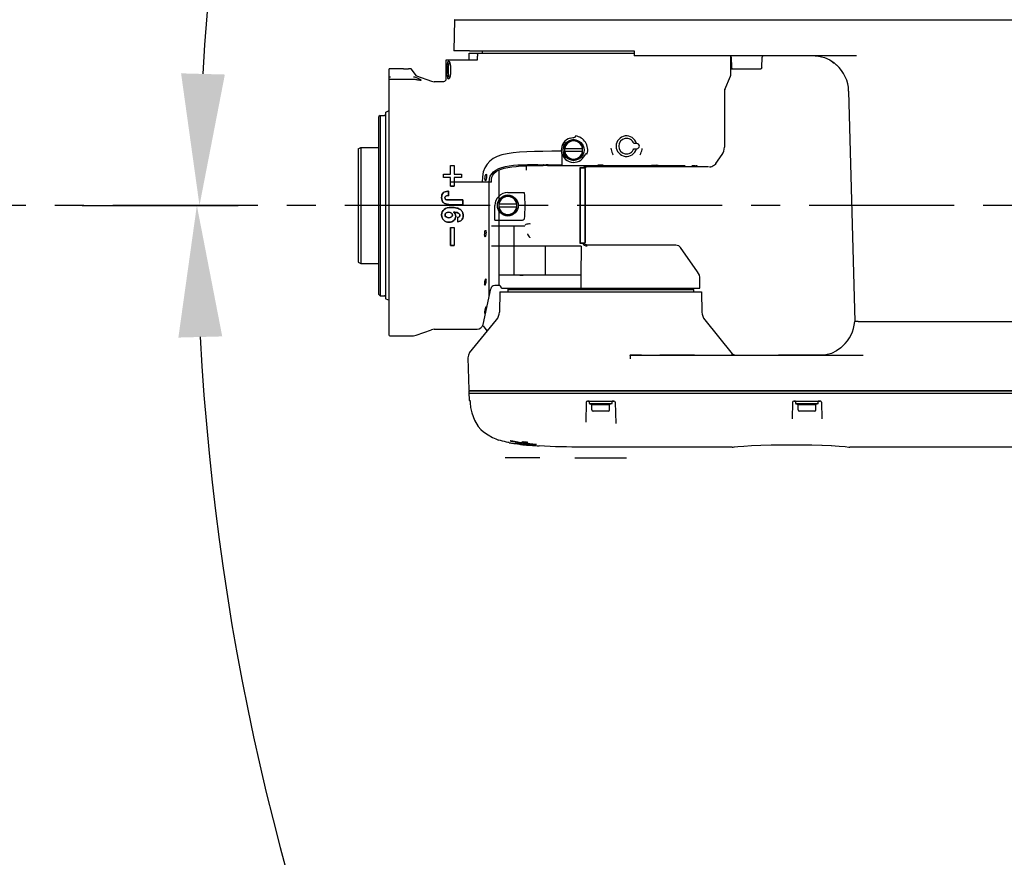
# Model space of a CAD drawing. Header units: millimetres. Extents: x 7426 to 8300, y 124 to 421.
# Tile 88 of 130: x 8177 to 8190, y 218 to 229. Entities that reach past the tile are written whole.
import ezdxf

# ---------------------------------------------------------------- set-up
doc = ezdxf.new("R2010")
doc.units = ezdxf.units.MM
doc.linetypes.add('BANKLINE1', pattern=[5.5, 4, -1.5])
doc.linetypes.add('CENTER', pattern=[0.6, 0.375, -0.075, 0.075, -0.075])
doc.layers.add('00_COMPONENTS', color=7, linetype='BANKLINE1')
doc.layers.add('外形图', color=7, linetype='Continuous')
doc.styles.add('微软雅黑', font='msyh.ttc')
doc.dimstyles.new('尺寸标注_1_30比例', dxfattribs={"dimtxt": 2.1, "dimasz": 1.7, "dimexe": 0.5, "dimexo": 0.4, "dimgap": 0.5, "dimtad": 1, "dimdec": 1, "dimlfac": 30, "dimdsep": 46, "dimtxsty": '微软雅黑', "dimcen": 0.09, "dimadec": 0, "dimazin": 0, "dimtp": 0.01, "dimtm": 0.01, "dimtfac": 1, "dimtdec": 1, "dimtofl": 0, "dimtmove": 0, "dimatfit": 3, "dimfxl": 1, "dimtolj": 1, "dimarcsym": 0})

# ---------------------------------------------------------------- blocks, each defined once
blk = doc.blocks.new('*D1499')
at = {"layer": '00_COMPONENTS', "color": 0, "linetype": 'ByBlock', "lineweight": -2, "ltscale": 20}
for p, q in [((8244.324, 232.208), (8243.268, 232.027)), ((8178.104, 226.661), (8180.122, 226.661))]:
    blk.add_line(p, q, dxfattribs=at)
blk.add_arc((8211.923, 226.661), 32.301, 12.7315, 176.9842, dxfattribs=at)
at = {"layer": '00_COMPONENTS', "color": 0}
for points in [[(8243.152, 233.724), (8243.708, 233.834), (8243.761, 232.112)], [(8179.384, 228.368), (8179.95, 228.353), (8179.622, 226.661)]]:
    blk.add_solid(points, dxfattribs=at)
at = {"layer": 'Defpoints', "color": 0}
for p in [(8224.815, 256.277), (8244.719, 232.276), (8177.704, 226.661), (8211.923, 226.661)]:
    blk.add_point(p, dxfattribs=at)
at = {"layer": '00_COMPONENTS', "color": 0, "insert": (8209.053, 260.43), "char_height": 2.1, "attachment_point": 5, "rotation": 4.8578, "style": '微软雅黑'}
blk.add_mtext('\\A1;-170°', dxfattribs=at)
blk = doc.blocks.new('*D1500')
at = {"layer": '00_COMPONENTS', "color": 0, "linetype": 'ByBlock', "lineweight": -2, "ltscale": 20}
for p, q in [((8180.173, 226.661), (8179.088, 226.661)), ((8244.324, 221.113), (8243.302, 221.288))]:
    blk.add_line(p, q, dxfattribs=at)
blk.add_arc((8211.923, 226.661), 32.336, 183.0126, 347.2718, dxfattribs=at)
at = {"layer": '00_COMPONENTS', "color": 0}
for points in [[(8179.916, 224.969), (8179.349, 224.954), (8179.588, 226.661)], [(8243.742, 219.481), (8243.186, 219.591), (8243.795, 221.204)]]:
    blk.add_solid(points, dxfattribs=at)
at = {"layer": 'Defpoints', "color": 0}
for p in [(8180.573, 226.661), (8211.923, 226.661), (8244.719, 221.046), (8194.199, 199.615)]:
    blk.add_point(p, dxfattribs=at)
at = {"layer": '00_COMPONENTS', "color": 0, "insert": (8209.32, 196.026), "char_height": 2.1, "attachment_point": 5, "rotation": 355.1422, "style": '微软雅黑'}
blk.add_mtext('\\A1;+170°', dxfattribs=at)

msp = doc.modelspace()

# ---------------------------------------------------------------- linework, layer by layer
at = {"layer": '00_COMPONENTS', "linetype": 'CENTER', "ltscale": 5}
msp.add_line((8261.3776, 226.6607), (8162.4688, 226.6607), dxfattribs=at)
at = {"layer": '00_COMPONENTS', "linetype": 'ByBlock', "ltscale": 20}
msp.add_arc((8212.8741, 226.6607), 48.5034, 122.323, 190, dxfattribs=at)
at = {"layer": '外形图', "linetype": 'Continuous'}
for p, q in [((8182.9191, 229.0607), (8182.9087, 228.6607)), ((8182.9237, 229.0607), (8182.9191, 229.0607)), ((8182.9237, 229.0607), (8194.1359, 229.0607)), ((8182.9138, 228.6607), (8182.9087, 228.6607)), ((8183.1101, 228.6607), (8182.9138, 228.6607)), ((8183.1075, 228.5441), (8183.1075, 228.6274)), ((8183.1075, 228.6274), (8185.2408, 228.6274)), ((8183.1101, 228.6607), (8185.2408, 228.6607)), ((8183.2173, 228.5441), (8183.2173, 228.5909)), ((8183.2741, 228.6607), (8183.2741, 228.6274)), ((8185.2408, 228.6607), (8185.2408, 228.6419)), ((8185.2408, 228.6419), (8185.2408, 228.5942)), ((8188.1124, 228.5941), (8185.241, 228.5941)), ((8186.4908, 228.3576), (8186.4908, 228.5884)), ((8186.4957, 228.5777), (8186.498, 228.4438)), ((8186.8927, 228.4438), (8186.8951, 228.5777)), ((8187.579, 228.5941), (8187.6227, 228.5918)), ((8182.8086, 228.2941), (8182.8086, 228.5441)), ((8182.8086, 228.5441), (8183.2173, 228.5441)), ((8182.842, 228.5274), (8182.8464, 228.5251)), ((8187.7699, 228.5426), (8187.771, 228.5421)), ((8187.771, 228.5421), (8187.827, 228.5017)), ((8187.8534, 228.4788), (8187.8564, 228.4761)), ((8182.0741, 228.3334), (8182.0741, 228.4261)), ((8182.2575, 228.4261), (8182.0741, 228.4261)), ((8182.0741, 224.9819), (8182.0741, 228.3334)), ((8182.3209, 228.4273), (8182.3241, 228.4274)), ((8182.3524, 228.4274), (8182.3241, 228.4274)), ((8182.4206, 228.3422), (8182.3605, 228.4234)), ((8182.4283, 228.3365), (8182.6198, 228.2668)), ((8186.4128, 228.1602), (8186.4855, 228.3316)), ((8186.4908, 228.4274), (8186.8761, 228.4274)), ((8182.0823, 228.2882), (8182.0741, 228.287)), ((8182.0908, 228.2871), (8182.0823, 228.2882)), ((8182.4047, 228.2882), (8182.0823, 228.2882)), ((8182.4047, 228.2882), (8182.3898, 228.2871)), ((8182.7741, 228.2607), (8182.654, 228.2607)), ((8182.8077, 228.2941), (8182.8086, 228.2941)), ((8182.8464, 228.2963), (8182.842, 228.2941)), ((8186.4075, 228.1342), (8186.4075, 227.4132)), ((8188.0128, 228.1396), (8188.0908, 225.1607)), ((8181.9575, 227.8255), (8181.9408, 227.8088)), ((8181.9408, 225.5107), (8181.9408, 227.8088)), ((8181.9575, 227.8255), (8181.9575, 225.4941)), ((8181.9575, 227.8255), (8182.0141, 227.8255)), ((8182.0241, 227.8566), (8182.0241, 225.4649)), ((8182.0299, 227.8657), (8182.0741, 227.8863)), ((8184.4826, 227.559), (8184.4826, 227.5516)), ((8184.4575, 227.5121), (8184.3408, 227.4448)), ((8184.3408, 227.4448), (8184.3408, 227.31)), ((8184.5741, 227.4448), (8184.4575, 227.5121)), ((8184.5741, 227.31), (8184.5741, 227.4448)), ((8185.2741, 227.4607), (8185.2351, 227.4607)), ((8181.6741, 227.3915), (8181.7075, 227.4107)), ((8181.6741, 227.3915), (8181.6741, 225.93)), ((8181.7075, 227.4107), (8181.7075, 225.9107)), ((8181.7075, 227.4107), (8181.9308, 227.4107)), ((8184.3075, 227.3208), (8184.3075, 227.185)), ((8184.3408, 227.3974), (8184.5741, 227.3974)), ((8184.5741, 227.3574), (8184.3408, 227.3574)), ((8184.3408, 227.31), (8184.4575, 227.2427)), ((8184.4575, 227.2427), (8184.5741, 227.31)), ((8185.2351, 227.3941), (8185.2741, 227.3941)), ((8186.2973, 227.2034), (8186.3774, 227.3178)), ((8182.8675, 227.0674), (8182.8675, 227.1774)), ((8182.8675, 227.0674), (8182.8675, 227.1774)), ((8182.8675, 227.1774), (8182.9141, 227.1774)), ((8182.8675, 227.1774), (8182.9141, 227.1774)), ((8182.9141, 227.1774), (8182.9141, 227.0674)), ((8182.9141, 227.1774), (8182.9141, 227.0674)), ((8184.0657, 227.1873), (8184.1283, 227.1863)), ((8184.1219, 227.1781), (8184.1281, 227.1781)), ((8184.1281, 227.1781), (8184.1482, 227.1781)), ((8184.1283, 227.1863), (8184.1491, 227.186)), ((8184.1482, 227.1781), (8184.3075, 227.178)), ((8184.3075, 227.178), (8185.898, 227.178)), ((8186.0336, 227.1742), (8186.045, 227.1752)), ((8186.0491, 227.1727), (8186.0402, 227.1725)), ((8186.0561, 227.1741), (8186.0558, 227.1739)), ((8182.7741, 227.0207), (8182.7741, 227.0674)), ((8182.7741, 227.0207), (8182.7741, 227.0674)), ((8182.7741, 227.0674), (8182.8675, 227.0674)), ((8182.7741, 227.0674), (8182.8675, 227.0674)), ((8182.9141, 227.0674), (8183.0075, 227.0674)), ((8182.9141, 227.0674), (8183.0075, 227.0674)), ((8183.0075, 227.0674), (8183.0075, 227.0207)), ((8183.0075, 227.0674), (8183.0075, 227.0207)), ((8183.4908, 227.1094), (8183.4908, 226.7281)), ((8184.5408, 226.1691), (8184.5408, 227.1524)), ((8184.5408, 227.1524), (8184.6116, 227.1524)), ((8184.5408, 227.1374), (8184.5475, 227.1441)), ((8184.5475, 226.1774), (8184.5475, 227.1441)), ((8184.6008, 227.1441), (8184.5475, 227.1441)), ((8184.5741, 227.1524), (8184.5741, 227.1441)), ((8184.6008, 227.1441), (8184.6008, 226.1774)), ((8184.6075, 227.1374), (8184.6008, 227.1441)), ((8184.6075, 227.1374), (8184.6075, 226.1841)), ((8186.1936, 227.1607), (8184.6449, 227.1607)), ((8186.2155, 227.1609), (8186.2208, 227.161)), ((8182.8675, 227.0207), (8182.7741, 227.0207)), ((8182.8675, 227.0207), (8182.7741, 227.0207)), ((8182.8675, 226.9107), (8182.8675, 227.0207)), ((8182.8675, 226.9107), (8182.8675, 227.0207)), ((8183.3946, 226.9607), (8182.8675, 226.9607)), ((8182.9141, 227.0207), (8182.9141, 226.9107)), ((8182.9141, 227.0207), (8182.9141, 226.9107)), ((8183.0075, 227.0207), (8182.9141, 227.0207)), ((8183.0075, 227.0207), (8182.9141, 227.0207)), ((8183.3663, 225.4941), (8183.3663, 226.9607)), ((8182.8423, 226.8441), (8182.834, 226.8441)), ((8182.834, 226.8441), (8182.8423, 226.8441)), ((8182.8423, 226.8441), (8182.8423, 226.7874)), ((8182.8423, 226.7874), (8182.8423, 226.8441)), ((8182.9141, 226.9107), (8182.8675, 226.9107)), ((8182.8675, 226.9107), (8182.9141, 226.9107)), ((8183.6075, 226.7954), (8183.4908, 226.7281)), ((8183.6075, 226.8274), (8183.8185, 226.8274)), ((8183.7241, 226.7281), (8183.6075, 226.7954)), ((8183.0241, 226.7323), (8182.8308, 226.7323)), ((8182.8308, 226.7323), (8183.0241, 226.7323)), ((8182.8329, 226.7878), (8182.8423, 226.7874)), ((8182.8329, 226.7878), (8182.8423, 226.7874)), ((8182.8461, 226.6743), (8183.0241, 226.6743)), ((8182.8461, 226.6743), (8183.0241, 226.6743)), ((8183.0241, 226.7323), (8183.0241, 226.6743)), ((8183.0241, 226.6743), (8183.0241, 226.7323)), ((8183.4908, 226.7281), (8183.4908, 226.5934)), ((8183.4908, 226.6807), (8183.7241, 226.6807)), ((8183.7241, 226.5934), (8183.7241, 226.7281)), ((8183.4408, 226.4729), (8183.4408, 226.6607)), ((8183.7241, 226.6407), (8183.4908, 226.6407)), ((8183.4908, 226.5936), (8183.4908, 225.6274)), ((8183.4908, 226.5934), (8183.6075, 226.526)), ((8183.6075, 226.526), (8183.7241, 226.5934)), ((8182.9579, 226.5066), (8182.9579, 226.45)), ((8182.9579, 226.5066), (8182.9579, 226.45)), ((8183.4408, 226.4729), (8183.7975, 226.4729)), ((8182.8675, 226.3774), (8182.8675, 226.1441)), ((8182.8675, 226.1441), (8182.8675, 226.3774)), ((8182.8675, 226.3774), (8182.9141, 226.3774)), ((8182.8675, 226.3774), (8182.9141, 226.3774)), ((8182.9141, 226.3774), (8182.9141, 226.1441)), ((8182.9141, 226.3774), (8182.9141, 226.1441)), ((8183.3946, 226.3999), (8183.8271, 226.3999)), ((8183.6841, 226.3999), (8183.6841, 225.7607)), ((8184.5408, 226.1841), (8184.5475, 226.1774)), ((8184.5974, 226.1691), (8184.5408, 226.1691)), ((8184.5475, 226.1774), (8184.6008, 226.1774)), ((8184.6075, 226.1841), (8184.6008, 226.1774)), ((8182.9141, 226.1441), (8182.8675, 226.1441)), ((8182.8675, 226.1441), (8182.9141, 226.1441)), ((8184.0955, 225.7607), (8184.0955, 226.135)), ((8184.5568, 226.1334), (8184.5522, 225.7607)), ((8184.6449, 226.1507), (8185.7802, 226.1507)), ((8186.0607, 225.8037), (8185.8393, 226.1199)), ((8181.6741, 225.93), (8181.7075, 225.9107)), ((8181.7075, 225.9107), (8181.9308, 225.9107)), ((8184.5522, 225.7607), (8183.4908, 225.7607)), ((8184.5522, 225.7607), (8184.5522, 225.5941)), ((8186.0908, 225.5941), (8186.0908, 225.7082)), ((8183.2875, 225.1237), (8183.3857, 225.5854)), ((8183.4908, 225.6274), (8183.4375, 225.6274)), ((8183.5052, 225.5441), (8183.4984, 225.2838)), ((8183.5052, 225.5441), (8186.1097, 225.5441)), ((8183.5241, 225.5941), (8183.5241, 225.595)), ((8183.5241, 225.5941), (8186.0908, 225.5941)), ((8183.6075, 225.5841), (8183.6075, 225.5941)), ((8183.6175, 225.5841), (8183.6075, 225.5741)), ((8183.6075, 225.5841), (8186.0075, 225.5841)), ((8183.6075, 225.5741), (8183.6075, 225.5441)), ((8183.6075, 225.5741), (8186.0075, 225.5741)), ((8185.9975, 225.5841), (8186.0075, 225.5741)), ((8186.0075, 225.5841), (8186.0075, 225.5941)), ((8186.0075, 225.5741), (8186.0075, 225.5441)), ((8186.1097, 225.5441), (8186.1166, 225.2838)), ((8181.9408, 225.5107), (8181.9575, 225.4941)), ((8181.9575, 225.4941), (8182.0141, 225.4941)), ((8182.0299, 225.4558), (8182.0741, 225.4352)), ((8183.1138, 224.755), (8183.4612, 225.1832)), ((8186.1537, 225.1832), (8186.5085, 224.7459)), ((8188.1365, 225.1607), (8188.0908, 225.1607)), ((8188.1365, 225.1607), (8188.717, 225.1607)), ((8188.717, 225.1607), (8197.7241, 225.1607)), ((8182.4241, 224.9834), (8182.6199, 225.0547)), ((8182.6541, 225.0607), (8183.2098, 225.0607)), ((8183.2874, 225.1072), (8183.338, 225.041)), ((8182.0908, 224.9774), (8182.3898, 224.9774)), ((8187.9361, 224.8459), (8187.9101, 224.8226)), ((8183.0924, 224.6919), (8183.1032, 224.2789)), ((8185.3373, 224.7274), (8185.1893, 224.7274)), ((8185.1893, 224.7274), (8188.1988, 224.7274)), ((8186.0181, 224.7274), (8185.5702, 224.7274)), ((8186.5432, 224.7274), (8186.4923, 224.7274)), ((8187.7064, 224.7274), (8187.1075, 224.7274)), ((8187.7176, 224.7301), (8187.6727, 224.7274)), ((8183.1047, 224.2623), (8183.1035, 224.2575)), ((8183.1035, 224.2575), (8183.1035, 224.2342)), ((8183.1139, 224.2675), (8197.2989, 224.2675)), ((8197.2979, 224.2675), (8183.1149, 224.2675)), ((8183.2423, 224.2675), (8183.1908, 224.2675)), ((8184.7543, 224.2675), (8184.7241, 224.2675)), ((8184.8908, 224.2675), (8184.873, 224.2675)), ((8187.4209, 224.2675), (8187.3908, 224.2675)), ((8187.5575, 224.2675), (8187.5397, 224.2675)), ((8183.1035, 224.2342), (8183.1056, 224.1537)), ((8183.1035, 224.2342), (8197.3373, 224.2342)), ((8183.1182, 224.1357), (8183.1189, 224.1275)), ((8183.1189, 224.1275), (8183.1194, 224.1179)), ((8183.1194, 224.1179), (8183.1198, 224.1033)), ((8184.6204, 224.118), (8184.6137, 223.8626)), ((8184.6608, 224.1342), (8184.6371, 224.1342)), ((8184.6371, 224.1342), (8184.9779, 224.1342)), ((8184.6608, 224.1342), (8184.6608, 224.1009)), ((8184.6608, 224.1342), (8184.9541, 224.1342)), ((8184.9541, 224.1009), (8184.9541, 224.1342)), ((8184.9779, 224.1342), (8184.9541, 224.1342)), ((8184.9946, 224.118), (8185.0018, 223.8434)), ((8187.2871, 224.118), (8187.2815, 223.9052)), ((8187.3275, 224.1342), (8187.3037, 224.1342)), ((8187.3037, 224.1342), (8187.6446, 224.1342)), ((8187.3275, 224.1342), (8187.3275, 224.1009)), ((8187.3275, 224.1342), (8187.6208, 224.1342)), ((8187.6208, 224.1009), (8187.6208, 224.1342)), ((8187.6446, 224.1342), (8187.6208, 224.1342)), ((8187.6612, 224.118), (8187.6669, 223.9019)), ((8184.6608, 224.1009), (8184.9541, 224.1009)), ((8184.6674, 224.0985), (8184.6925, 224.0894)), ((8184.6925, 224.0192), (8184.6925, 224.0894)), ((8184.6925, 224.0894), (8184.9225, 224.0894)), ((8184.9058, 224.0025), (8184.7091, 224.0025)), ((8184.9476, 224.0985), (8184.9225, 224.0894)), ((8184.9225, 224.0192), (8184.9225, 224.0894)), ((8187.3275, 224.1009), (8187.6208, 224.1009)), ((8187.3341, 224.0985), (8187.3591, 224.0894)), ((8187.3591, 224.0192), (8187.3591, 224.0894)), ((8187.3591, 224.0894), (8187.5891, 224.0894)), ((8187.5725, 224.0025), (8187.3758, 224.0025)), ((8187.6142, 224.0985), (8187.5891, 224.0894)), ((8187.5891, 224.0192), (8187.5891, 224.0894)), ((8183.1575, 223.9354), (8183.1763, 223.8851)), ((8183.4504, 223.6448), (8183.4773, 223.6336)), ((8183.4773, 223.6336), (8183.4856, 223.6303)), ((8183.6999, 223.5833), (8183.6971, 223.5837)), ((8183.6999, 223.5833), (8183.6999, 223.5865)), ((8183.7193, 223.5834), (8183.7065, 223.5855)), ((8183.7431, 223.5803), (8183.7476, 223.5797)), ((8183.7651, 223.5774), (8183.7651, 223.5744)), ((8183.7698, 223.5739), (8183.7651, 223.5744)), ((8183.7721, 223.5935), (8183.7721, 223.5982)), ((8183.8075, 223.5775), (8183.8075, 223.5943)), ((8183.8383, 223.5665), (8183.8302, 223.5673)), ((8183.8312, 223.585), (8183.8312, 223.6018)), ((8183.8409, 223.5838), (8183.8389, 223.584)), ((8183.8416, 223.5895), (8183.8416, 223.6063)), ((8183.8775, 223.5628), (8183.8775, 223.5656)), ((8183.9658, 223.5704), (8183.9658, 223.5745)), ((8184.0051, 223.556), (8184.0051, 223.5547)), ((8184.0109, 223.5532), (8184.0118, 223.5531)), ((8186.5077, 223.5375), (8184.8075, 223.5374)), ((8186.5077, 223.5375), (8186.5205, 223.5383)), ((8186.5205, 223.5383), (8186.535, 223.54)), ((8186.5205, 223.5383), (8186.5205, 223.5383)), ((8186.535, 223.54), (8186.5814, 223.5449)), ((8186.5423, 223.5407), (8186.5815, 223.5449)), ((8186.5814, 223.5449), (8186.6576, 223.5516)), ((8186.8784, 223.5646), (8187.0117, 223.5682)), ((8187.01, 223.5682), (8187.1075, 223.569)), ((8187.1075, 223.569), (8187.4408, 223.569)), ((8187.4408, 223.569), (8187.5383, 223.5682)), ((8187.5353, 223.5682), (8187.6699, 223.5646)), ((8187.6677, 223.5646), (8187.79, 223.5586)), ((8187.7885, 223.5587), (8187.8911, 223.5515)), ((8187.8902, 223.5516), (8187.9669, 223.5448)), ((8187.9666, 223.5448), (8188.0132, 223.5399)), ((8188.0132, 223.5399), (8188.0278, 223.5382)), ((8188.0278, 223.5382), (8188.0278, 223.5382)), ((8188.0406, 223.5374), (8188.0278, 223.5382)), ((8193.1408, 223.5379), (8188.0406, 223.5374)), ((8184.0223, 223.4009), (8183.5741, 223.4009)), ((8184.4741, 223.4009), (8185.1408, 223.4009))]:
    msp.add_line(p, q, dxfattribs=at)
for points in [[(8185.2408, 228.5942), (8185.2409, 228.5941), (8185.241, 228.5941)], [(8187.6227, 228.5918), (8187.7009, 228.5748), (8187.7688, 228.5434), (8187.8256, 228.5028), (8187.8533, 228.4789)], [(8182.8075, 228.2941), (8182.8046, 228.2805), (8182.7974, 228.2702), (8182.7869, 228.2633), (8182.7741, 228.2607)], [(8187.9101, 224.8226), (8187.8571, 224.7814), (8187.7931, 224.7486), (8187.7176, 224.7301)], [(8183.1135, 224.2675), (8183.1084, 224.2661), (8183.1047, 224.2623)], [(8183.1172, 224.1445), (8183.1168, 224.1454), (8183.1168, 224.1452), (8183.1175, 224.1418), (8183.1182, 224.1357)], [(8183.1198, 224.1033), (8183.1241, 224.0575), (8183.1253, 224.0502)], [(8183.1253, 224.0502), (8183.1408, 223.9812), (8183.1755, 223.8863), (8183.225, 223.8063), (8183.2601, 223.767)], [(8183.2601, 223.767), (8183.2923, 223.7381), (8183.3527, 223.6952), (8183.4075, 223.6647), (8183.4504, 223.6448)], [(8186.6572, 223.5516), (8186.7583, 223.5586), (8186.8784, 223.5646)]]:
    msp.add_lwpolyline(points, dxfattribs=at)
for centre in [(8184.4575, 227.3774), (8183.6075, 226.6607)]:
    msp.add_circle(centre, 0.1347, dxfattribs=at)
for centre, radius, start, end in [((8186.479, 228.5774), 0.0167, 1, 89.99999), ((8186.9117, 228.5774), 0.0167, 90.00001, 179), ((8182.7431, 228.4699), 0.1185, 17.95469, 18.85787), ((8187.5463, 228.1274), 0.4667, 1.5, 48.35025), ((8182.2575, 230.1952), 1.7691, 270.00067, 270.66386), ((8182.2579, 230.1615), 1.7354, 270.66353, 270.80567), ((8182.2573, 230.2008), 1.7747, 270.80506, 271.26739), ((8182.2575, 230.1919), 1.7658, 271.2685, 271.61169), ((8182.2568, 230.2165), 1.7903, 271.61095, 271.74589), ((8182.2583, 230.168), 1.7418, 271.74479, 271.93916), ((8182.2562, 230.2298), 1.8037, 271.94124, 272.05776), ((8182.2566, 230.2179), 1.7918, 271.94123, 272.05704), ((8182.3524, 228.4174), 0.01, 36.54827, 90), ((8182.434, 228.3521), 0.0167, 216.54827, 250), ((8186.4241, 228.3576), 0.0667, 337, 0), ((8186.5147, 228.4441), 0.0167, 181, 270), ((8186.8761, 228.4441), 0.0167, 270, 359), ((8182.654, 228.3607), 0.1, 250, 270.00118), ((8182.7453, 228.3508), 0.1161, 340.93288, 342.01736), ((8186.4741, 228.1342), 0.0667, 157, 180), ((8182.0142, 227.8354), 0.00993, 292.36391, 337.24998), ((8182.0341, 227.8566), 0.01, 115, 180), ((8184.4575, 227.3774), 0.1833, 344.21447, 82.12881), ((8185.1408, 227.4274), 0.1333, 14.47733, 345.52333), ((8184.4575, 227.3774), 0.1592, 105.77547, 334.3022), ((8184.4575, 227.3774), 0.1167, 9.87089, 170.12911), ((8185.1408, 227.4274), 0.1, 19.47074, 340.53011), ((8185.2741, 227.4274), 0.0333, 270, 90), ((8181.9308, 227.4207), 0.01, 270, 0), ((8184.4604, 227.3768), 0.1629, 182.6011, 194.97769), ((8184.4609, 227.3769), 0.1633, 194.98102, 200.17744), ((8184.4603, 227.3767), 0.1628, 200.1743, 202.38631), ((8184.4575, 227.3774), 0.1167, 189.87089, 350.12911), ((8184.7504, 227.9632), 0.6462, 258.84795, 259.61758), ((8185.1484, 227.4278), 0.2112, 186.86148, 206.35552), ((8185.1494, 227.4283), 0.2123, 206.34175, 209.45158), ((8185.1497, 227.4285), 0.2126, 209.45106, 211.5459), ((8185.1343, 227.4283), 0.2127, 328.48199, 333.51987), ((8185.1338, 227.4284), 0.2132, 333.57841, 352.08637), ((8186.2412, 227.4132), 0.1663, 325, 0), ((8184.1303, 207.4757), 19.7025, 90.02439, 90.18963), ((8184.1222, 228.4546), 1.2721, 268.39764, 269.56888), ((8184.0758, 225.5687), 1.6164, 88.13909, 89.09441), ((8186.0226, 228.5858), 1.4135, 270.23141, 270.71359), ((8186.2153, 227.2611), 0.1004, 273.67971, 286.46943), ((8186.2154, 227.2607), 0.0999, 286.49137, 292.14484), ((8183.6075, 226.6607), 0.1667, 90, 180), ((8183.6075, 226.6607), 0.1167, 9.87089, 170.12911), ((8183.6075, 226.6607), 0.1167, 189.87089, 350.12911), ((8183.5138, 226.2874), 0.206, 176.51669, 176.93868), ((8183.13, 226.3094), 0.1955, 356.28894, 356.7577), ((8184.1311, 226.4407), 0.3086, 208.49259, 210.76548), ((8184.1485, 226.4513), 0.329, 210.80343, 216.73331), ((8184.1604, 226.4599), 0.3438, 216.69326, 217.61224), ((8184.1623, 226.4614), 0.3461, 217.61231, 218.72105), ((8181.9308, 225.9007), 0.01, 0, 90), ((8185.9243, 225.7082), 0.1665, 0, 35), ((8183.7699, 235.5818), 9.821, 269.96059, 270.21112), ((8183.4375, 225.5744), 0.053, 90, 168), ((8182.0141, 225.4841), 0.01, 0, 90), ((8182.0341, 225.4649), 0.01, 180, 245), ((8183.3318, 225.2882), 0.1667, 320.94668, 358.5), ((8186.2832, 225.2882), 0.1667, 181.5, 219.05332), ((8187.6253, 225.1941), 0.4667, 311.74648, 355.90396), ((8182.6541, 224.9607), 0.1, 90, 110), ((8183.2098, 225.1402), 0.0795, 270, 348.00001), ((8182.0908, 225.0107), 0.0333, 240, 270), ((8182.3898, 225.0774), 0.1, 270, 290), ((8183.1885, 224.6944), 0.0962, 140.94668, 181.5), ((8186.5473, 224.7774), 0.05, 219.05332, 261.68184), ((8183.1149, 224.2792), 0.0117, 181.50003, 270), ((8183.1256, 224.1542), 0.02, 181.50001, 247.67478), ((8184.6371, 224.1175), 0.0167, 90, 178.5), ((8184.9779, 224.1175), 0.0167, 1.5, 90), ((8184.9779, 224.1175), 0.0167, 1.5, 31), ((8187.3037, 224.1175), 0.0167, 90, 178.5), ((8187.6446, 224.1175), 0.0167, 62.00612, 90), ((8187.6446, 224.1175), 0.0167, 1.5, 90), ((8184.6708, 224.1079), 0.01, 224.44366, 250), ((8184.7091, 224.0192), 0.0167, 180, 270), ((8184.9058, 224.0192), 0.0167, 270, 0), ((8184.9441, 224.1079), 0.01, 290, 315.55634), ((8187.3375, 224.1079), 0.01, 224.44366, 250), ((8187.3758, 224.0192), 0.0167, 180, 270), ((8187.5725, 224.0192), 0.0167, 270, 0), ((8187.6108, 224.1079), 0.01, 290, 315.55634), ((8183.562, 223.7786), 0.1761, 295.40613, 298.09053), ((8183.9796, 225.0558), 1.4765, 256.6052, 258.34504), ((8183.5563, 223.7893), 0.1882, 298.07306, 299.13137), ((8184.0593, 225.4507), 1.8793, 258.39625, 261.21004), ((8183.6713, 223.8232), 0.251, 298.3634, 302.52037), ((8184.1706, 225.7333), 2.1529, 260.25818, 261.32151), ((8183.9521, 225.3053), 1.7403, 259.1785, 259.75181), ((8183.9923, 225.5318), 1.9703, 259.77424, 261.38453), ((8184.0497, 225.8662), 2.3063, 261.27727, 262.36195), ((8183.163, 220.1916), 3.4371, 80.34926, 80.68633), ((8184.091, 225.5338), 1.9601, 259.57678, 260.63757), ((8183.5612, 222.5354), 1.0597, 79.84235, 80.32563), ((8184.0872, 226.1432), 2.5859, 262.45506, 262.8452), ((8183.6458, 223.0077), 0.58, 79.25748, 79.84778), ((8184.0951, 225.9025), 2.3428, 261.49039, 261.97525), ((8183.7034, 223.7581), 0.1785, 289.97072, 292.6623), ((8184.1274, 226.1342), 2.5767, 261.98196, 262.86735), ((8184.1071, 226.3561), 2.8026, 263.08638, 263.36774), ((8184.1184, 225.6979), 2.1264, 260.62777, 260.9126), ((8184.1098, 226.0024), 2.4271, 262.00144, 262.3721), ((8183.6862, 223.796), 0.22, 295.96942, 298.3203), ((8184.1238, 226.4998), 2.9473, 263.36848, 263.73063), ((8184.1292, 226.1473), 2.5733, 262.37292, 262.81756), ((8184.1428, 226.673), 3.1216, 263.73055, 264.07513), ((8183.7722, 223.744), 0.1538, 283.26389, 284.46705), ((8183.7689, 223.7563), 0.1666, 284.5142, 289.1088), ((8184.1575, 226.8101), 3.2593, 264.06722, 264.23639), ((8183.8223, 223.5849), 0.0168, 264.32582, 269.16369), ((8183.7628, 223.7568), 0.1849, 289.10705, 291.72166), ((8183.7629, 223.7737), 0.185, 289.07691, 291.65787), ((8184.1691, 226.8612), 3.3086, 264.1259, 264.28628), ((8184.173, 226.1953), 2.616, 262.49359, 262.70806), ((8184.1836, 226.2773), 2.7152, 262.54241, 262.70599), ((8184.1804, 227.0413), 3.4916, 264.37631, 264.70462), ((8184.1917, 227.091), 3.5395, 264.29169, 264.90608), ((8184.2087, 226.4763), 2.9158, 262.75452, 263.44596), ((8184.216, 226.3806), 2.8161, 262.35966, 263.27751), ((8184.2049, 225.9556), 2.3777, 261.3123, 261.791), ((8184.2003, 227.2555), 3.7068, 264.70454, 265.01703), ((8184.2754, 227.0718), 3.515, 263.47244, 264.94613), ((8184.2437, 227.6815), 4.1323, 264.91574, 265.86136), ((8183.8786, 223.6049), 0.0421, 268.42281, 272.08795), ((8183.8786, 223.6061), 0.0433, 272.09078, 275.69506), ((8184.2561, 227.883), 4.3355, 265.09763, 266.14408), ((8184.2651, 226.7962), 3.2345, 263.27583, 264.07512), ((8184.3071, 227.198), 3.6386, 264.07035, 264.59944), ((8184.304, 228.5086), 4.9615, 265.85569, 266.54632), ((8184.3125, 228.6979), 5.1524, 266.12856, 266.58038), ((8184.3313, 227.4507), 3.8924, 264.59567, 264.76642), ((8183.8924, 223.7726), 0.2151, 289.95273, 292.9346), ((8184.0838, 224.788), 1.237, 266.47314, 266.62079)]:
    msp.add_arc(centre, radius, start, end, dxfattribs=at)
for centre, major_axis, ratio, start_param, end_param in [((8184.8075, 227.1852), (0.0417, 0), 0.0174551, -2.6179939, -1.0472734), ((8185.5075, 227.1819), (0.0417, 0), 0.0174551, 3.1415927, 6.2831853), ((8186.0199, 227.173), (0.0343, 0), 0.0174624, 1.5773197, 2.6433401), ((8186.2075, 227.1607), (0.0139, 0), 0.0174624, 2.1091081, 2.2324727), ((8186.2075, 227.1607), (0.0139, 0), 0.0174624, 0.9593263, 1.1494938)]:
    msp.add_ellipse(centre, major_axis=major_axis, ratio=ratio, start_param=start_param, end_param=end_param, dxfattribs=at)
for points, knots in [([(8183.2059, 228.6274), (8183.2099, 228.6245), (8183.2157, 228.6117), (8183.2173, 228.5989), (8183.2173, 228.5909)], [0, 0, 0, 0, 0.3826009, 1, 1, 1, 1]), ([(8182.831, 228.313), (8182.8233, 228.3449), (8182.8236, 228.411), (8182.8233, 228.4772), (8182.8311, 228.509)], [0, 0, 0, 0, 0.5007981, 1, 1, 1, 1]), ([(8182.8311, 228.509), (8182.8317, 228.5117), (8182.8336, 228.5179), (8182.8375, 228.5277), (8182.842, 228.5274)], [0, 0, 0, 0, 0.383159, 1, 1, 1, 1]), ([(8182.8524, 228.3149), (8182.8494, 228.3192), (8182.8457, 228.3324), (8182.8405, 228.3665), (8182.8393, 228.4164), (8182.8413, 228.4656), (8182.8473, 228.496), (8182.8518, 228.507), (8182.855, 228.5095)], [0, 0, 0, 0, 0.0792118, 0.2011411, 0.5241221, 0.8323082, 0.9381094, 1, 1, 1, 1]), ([(8182.8464, 228.5252), (8182.8473, 228.5243), (8182.8512, 228.5192), (8182.8535, 228.5132), (8182.8552, 228.5082)], [0, 0, 0, 0, 0.1847528, 1, 1, 1, 1]), ([(8182.8558, 228.5065), (8182.8657, 228.4759), (8182.8698, 228.4107), (8182.8657, 228.3455), (8182.8558, 228.3149)], [0, 0, 0, 0, 0.4999722, 1, 1, 1, 1]), ([(8182.4244, 228.3155), (8182.4333, 228.3115), (8182.4497, 228.3039), (8182.4701, 228.2941), (8182.4804, 228.2866), (8182.4874, 228.2822), (8182.4839, 228.2766), (8182.4801, 228.2774), (8182.4778, 228.2774)], [0, 0, 0, 0, 0.361042, 0.6796306, 0.8024516, 0.8777483, 0.9175783, 1, 1, 1, 1]), ([(8182.4778, 228.2774), (8182.4742, 228.2774), (8182.4561, 228.2791), (8182.4384, 228.2829), (8182.4244, 228.286)], [0, 0, 0, 0, 0.2034884, 1, 1, 1, 1]), ([(8182.842, 228.2941), (8182.8408, 228.294), (8182.8336, 228.2978), (8182.8325, 228.3067), (8182.831, 228.313)], [0, 0, 0, 0, 0.1470314, 1, 1, 1, 1]), ([(8182.8551, 228.3129), (8182.8544, 228.311), (8182.8522, 228.3052), (8182.8494, 228.2993), (8182.8464, 228.2963)], [0, 0, 0, 0, 0.3173236, 1, 1, 1, 1]), ([(8182.855, 228.3119), (8182.8545, 228.3123), (8182.8536, 228.3132), (8182.8528, 228.3143), (8182.8524, 228.3149)], [0, 0, 0, 0, 0.4636494, 1, 1, 1, 1]), ([(8184.4142, 227.5306), (8184.4258, 227.5339), (8184.4446, 227.5379), (8184.4651, 227.543), (8184.4826, 227.5457), (8184.4826, 227.5516)], [0, 0, 0, 0, 0.5019618, 0.752628, 1, 1, 1, 1]), ([(8183.8506, 227.1159), (8183.85, 227.1285), (8183.8486, 227.1459), (8183.8495, 227.1646), (8183.8483, 227.1715), (8183.849, 227.1732)], [0, 0, 0, 0, 0.6593, 0.9009091, 1, 1, 1, 1]), ([(8184.0658, 227.1844), (8184.0658, 227.1852), (8184.0712, 227.1841), (8184.0766, 227.1855), (8184.0885, 227.1849), (8184.0967, 227.185), (8184.1014, 227.1849)], [0, 0, 0, 0, 0.074257, 0.2851838, 0.6071085, 1, 1, 1, 1]), ([(8184.0866, 227.183), (8184.0838, 227.1831), (8184.0789, 227.1833), (8184.0718, 227.1833), (8184.0687, 227.1842), (8184.0658, 227.1839), (8184.0658, 227.1844)], [0, 0, 0, 0, 0.4128266, 0.7302864, 0.9299725, 1, 1, 1, 1]), ([(8184.1491, 227.1831), (8184.1491, 227.1822), (8184.1436, 227.1836), (8184.1381, 227.182), (8184.1258, 227.1827), (8184.1174, 227.1825), (8184.1126, 227.1825)], [0, 0, 0, 0, 0.0743028, 0.2861718, 0.6085721, 1, 1, 1, 1]), ([(8184.1283, 227.1843), (8184.1312, 227.1842), (8184.1361, 227.1839), (8184.1431, 227.184), (8184.1462, 227.183), (8184.1492, 227.1835), (8184.1491, 227.1831)], [0, 0, 0, 0, 0.4132981, 0.7310051, 0.9307248, 1, 1, 1, 1]), ([(8184.7755, 227.1856), (8184.7862, 227.1859), (8184.8075, 227.1881), (8184.8288, 227.1859), (8184.8395, 227.1856)], [0, 0, 0, 0, 0.5000066, 1, 1, 1, 1]), ([(8185.4903, 227.1826), (8185.4968, 227.1826), (8185.5163, 227.184), (8185.5362, 227.1846), (8185.549, 227.182)], [0, 0, 0, 0, 0.3302303, 1, 1, 1, 1]), ([(8186.0283, 227.1724), (8186.0186, 227.1723), (8186.0054, 227.1717), (8185.9917, 227.1732), (8185.9867, 227.1723), (8185.9857, 227.173)], [0, 0, 0, 0, 0.6811574, 0.9107069, 1, 1, 1, 1]), ([(8185.9859, 227.173), (8185.9863, 227.1731), (8185.9876, 227.1732), (8185.9889, 227.1732), (8185.9898, 227.1733)], [0, 0, 0, 0, 0.348806, 1, 1, 1, 1]), ([(8186.045, 227.1752), (8186.0469, 227.1753), (8186.0491, 227.1758), (8186.0575, 227.1753), (8186.0561, 227.1741)], [0, 0, 0, 0, 0.5015262, 1, 1, 1, 1]), ([(8183.3164, 227.0439), (8183.3179, 227.0492), (8183.3206, 227.0563), (8183.3263, 227.0647), (8183.3291, 227.0647)], [0, 0, 0, 0, 0.6616573, 1, 1, 1, 1]), ([(8183.3291, 227.0647), (8183.3313, 227.0647), (8183.3344, 227.0552), (8183.332, 227.0363), (8183.3301, 227.016), (8183.3276, 227.0022)], [0, 0, 0, 0, 0.1036337, 0.343366, 1, 1, 1, 1]), ([(8186.2208, 227.161), (8186.2209, 227.161), (8186.2215, 227.1609), (8186.2203, 227.1609), (8186.2199, 227.1609)], [0, 0, 0, 0, 0.1738666, 1, 1, 1, 1]), ([(8183.3193, 226.9814), (8183.317, 226.9814), (8183.3135, 226.9907), (8183.311, 227.0097), (8183.3125, 227.0305), (8183.3164, 227.0439)], [0, 0, 0, 0, 0.1080418, 0.3485302, 1, 1, 1, 1]), ([(8183.3276, 227.0022), (8183.3266, 226.9971), (8183.3253, 226.9909), (8183.3217, 226.9814), (8183.3193, 226.9814)], [0, 0, 0, 0, 0.6898937, 1, 1, 1, 1]), ([(8183.8185, 226.8274), (8183.8251, 226.7708), (8183.8254, 226.6567), (8183.825, 226.5424), (8183.8175, 226.4859)], [0, 0, 0, 0, 0.5000371, 1, 1, 1, 1]), ([(8183.7975, 226.4729), (8183.8018, 226.4729), (8183.8107, 226.4737), (8183.8169, 226.4817), (8183.8175, 226.4859)], [0, 0, 0, 0, 0.5000215, 1, 1, 1, 1]), ([(8183.9002, 226.4213), (8183.8852, 226.4225), (8183.862, 226.4218), (8183.8351, 226.4142), (8183.8303, 226.4062)], [0, 0, 0, 0, 0.6180698, 1, 1, 1, 1]), ([(8183.3142, 226.2567), (8183.3128, 226.2567), (8183.31, 226.2617), (8183.3079, 226.2749), (8183.3076, 226.2885), (8183.3081, 226.2984)], [0, 0, 0, 0, 0.1005589, 0.3143045, 1, 1, 1, 1]), ([(8183.3082, 226.2999), (8183.3088, 226.3095), (8183.3105, 226.3227), (8183.3142, 226.3354), (8183.3173, 226.3401), (8183.3188, 226.3401)], [0, 0, 0, 0, 0.6799057, 0.8944771, 1, 1, 1, 1]), ([(8183.3251, 226.2968), (8183.3245, 226.2872), (8183.3227, 226.274), (8183.3188, 226.2613), (8183.3157, 226.2567), (8183.3142, 226.2567)], [0, 0, 0, 0, 0.6798799, 0.8946981, 1, 1, 1, 1]), ([(8183.3188, 226.3401), (8183.3203, 226.3401), (8183.3232, 226.3351), (8183.3254, 226.3218), (8183.3258, 226.3082), (8183.3252, 226.2984)], [0, 0, 0, 0, 0.1015951, 0.315376, 1, 1, 1, 1]), ([(8184.5568, 226.1334), (8184.4983, 226.1337), (8184.3833, 226.1342), (8184.2374, 226.1347), (8184.1204, 226.1349), (8184.027, 226.1351), (8183.9467, 226.1352), (8183.8795, 226.1352), (8183.8097, 226.1352), (8183.7204, 226.1352), (8183.5756, 226.1352), (8183.467, 226.1352), (8183.3946, 226.1352)], [0, 0, 0, 0, 0.1549085, 0.3032033, 0.3801319, 0.4570606, 0.5431141, 0.5861408, 0.6291675, 0.7218757, 0.8145838, 1, 1, 1, 1]), ([(8183.3103, 225.6291), (8183.3083, 225.6291), (8183.3079, 225.6398), (8183.3078, 225.6449), (8183.3081, 225.65)], [0, 0, 0, 0, 0.2814714, 1, 1, 1, 1]), ([(8183.3217, 225.6637), (8183.3202, 225.6554), (8183.3177, 225.6438), (8183.3138, 225.6334), (8183.3115, 225.6291), (8183.3103, 225.6291)], [0, 0, 0, 0, 0.6902226, 0.9032495, 1, 1, 1, 1]), ([(8183.3115, 225.6779), (8183.3129, 225.6862), (8183.3153, 225.6977), (8183.3193, 225.7083), (8183.3216, 225.7124), (8183.3229, 225.7124)], [0, 0, 0, 0, 0.688987, 0.9019009, 1, 1, 1, 1]), ([(8183.3229, 225.7124), (8183.3249, 225.7124), (8183.3256, 225.7019), (8183.3255, 225.6967), (8183.3252, 225.6916)], [0, 0, 0, 0, 0.2828094, 1, 1, 1, 1]), ([(8183.5241, 225.595), (8183.5239, 225.6034), (8183.5166, 225.6205), (8183.4992, 225.6274), (8183.4908, 225.6274)], [0, 0, 0, 0, 0.5001201, 1, 1, 1, 1]), ([(8183.3081, 225.2668), (8183.3076, 225.2668), (8183.3081, 225.2698), (8183.3079, 225.271), (8183.3081, 225.2724)], [0, 0, 0, 0, 0.2585042, 1, 1, 1, 1]), ([(8183.3128, 225.2815), (8183.3119, 225.2779), (8183.3098, 225.2744), (8183.3095, 225.2668), (8183.3081, 225.2668)], [0, 0, 0, 0, 0.7250404, 1, 1, 1, 1]), ([(8183.3093, 225.2816), (8183.31, 225.2858), (8183.3131, 225.3039), (8183.3169, 225.3218), (8183.3203, 225.3354)], [0, 0, 0, 0, 0.234237, 1, 1, 1, 1]), ([(8183.3239, 225.3353), (8183.3232, 225.3311), (8183.3199, 225.3131), (8183.3162, 225.2951), (8183.3128, 225.2815)], [0, 0, 0, 0, 0.2342217, 1, 1, 1, 1]), ([(8183.3203, 225.3354), (8183.3213, 225.339), (8183.3233, 225.3425), (8183.3238, 225.3501), (8183.3252, 225.3501)], [0, 0, 0, 0, 0.7236788, 1, 1, 1, 1]), ([(8183.3252, 225.3501), (8183.3257, 225.3501), (8183.3253, 225.3471), (8183.3254, 225.3459), (8183.3252, 225.3445)], [0, 0, 0, 0, 0.2589207, 1, 1, 1, 1]), ([(8185.1893, 224.7274), (8185.1846, 224.7274), (8185.1909, 224.7014), (8185.1866, 224.6909), (8185.1866, 224.6796)], [0, 0, 0, 0, 0.296414, 1, 1, 1, 1]), ([(8183.6254, 223.596), (8183.6131, 223.5983), (8183.5667, 223.6077), (8183.5208, 223.6193), (8183.4876, 223.6296)], [0, 0, 0, 0, 0.2652468, 1, 1, 1, 1]), ([(8183.7484, 223.5856), (8183.7511, 223.5862), (8183.7564, 223.5877), (8183.7617, 223.5895), (8183.7643, 223.5904)], [0, 0, 0, 0, 0.4960667, 1, 1, 1, 1]), ([(8183.7625, 223.5757), (8183.7614, 223.576), (8183.7585, 223.5766), (8183.7557, 223.5771), (8183.7539, 223.5775)], [0, 0, 0, 0, 0.394663, 1, 1, 1, 1]), ([(8183.8233, 223.5821), (8183.8207, 223.5812), (8183.8155, 223.5795), (8183.8101, 223.5781), (8183.8075, 223.5775)], [0, 0, 0, 0, 0.503572, 1, 1, 1, 1]), ([(8183.822, 223.5681), (8183.8229, 223.5681), (8183.8246, 223.5682), (8183.8263, 223.5685), (8183.8271, 223.5688)], [0, 0, 0, 0, 0.4951574, 1, 1, 1, 1]), ([(8183.8271, 223.5688), (8183.8277, 223.5689), (8183.8288, 223.5693), (8183.8299, 223.5697), (8183.8305, 223.57)], [0, 0, 0, 0, 0.4924539, 1, 1, 1, 1]), ([(8184.8075, 223.5374), (8184.7312, 223.5374), (8184.4659, 223.5382), (8184.2005, 223.5422), (8184.0118, 223.5531)], [0, 0, 0, 0, 0.2876421, 1, 1, 1, 1])]:
    msp.add_open_spline(points, degree=3, knots=knots, dxfattribs=at)
for points in [[(8182.0741, 228.3176), (8182.079, 228.3211), (8182.0849, 228.3237), (8182.0908, 228.3246)], [(8182.3898, 228.3246), (8182.4017, 228.3236), (8182.4135, 228.3203), (8182.4244, 228.3155)], [(8182.4244, 228.286), (8182.4179, 228.2875), (8182.4113, 228.2882), (8182.4047, 228.2882)], [(8182.018, 227.8262), (8182.0168, 227.8258), (8182.0154, 227.8255), (8182.0141, 227.8255)], [(8182.0234, 227.8316), (8182.0239, 227.8328), (8182.0241, 227.8342), (8182.0241, 227.8355)], [(8182.0241, 227.8355), (8182.0241, 227.8342), (8182.0239, 227.8328), (8182.0234, 227.8316)], [(8184.2983, 227.3607), (8183.6173, 227.3608), (8183.2741, 227.3686), (8183.2741, 226.9607)], [(8184.6066, 227.3177), (8184.6044, 227.3148), (8184.6025, 227.3116), (8184.6009, 227.3084)], [(8184.6254, 227.3291), (8184.6182, 227.3306), (8184.611, 227.3235), (8184.6066, 227.3177)], [(8183.3663, 226.9607), (8183.3663, 227.1948), (8183.6937, 227.1934), (8184.0657, 227.1873)], [(8183.3946, 226.9607), (8183.3825, 227.157), (8183.6291, 227.1765), (8184.0651, 227.178)], [(8184.1491, 227.186), (8184.2017, 227.1852), (8184.2547, 227.1847), (8184.3075, 227.185)], [(8184.5832, 227.1524), (8184.596, 227.1649), (8184.615, 227.1727), (8184.6328, 227.1727)], [(8186.0197, 227.1736), (8186.0243, 227.1736), (8186.029, 227.1738), (8186.0336, 227.1742)], [(8186.0558, 227.1739), (8186.0539, 227.1728), (8186.0514, 227.1727), (8186.0492, 227.1727)], [(8186.2973, 227.2034), (8186.2865, 227.1879), (8186.2705, 227.1752), (8186.2531, 227.1681)], [(8184.6449, 227.1607), (8184.6334, 227.1607), (8184.6216, 227.1578), (8184.6116, 227.1524)], [(8182.7709, 226.8223), (8182.758, 226.8079), (8182.7517, 226.7885), (8182.7517, 226.7642)], [(8182.7517, 226.7642), (8182.7517, 226.7885), (8182.758, 226.8079), (8182.7709, 226.8223)], [(8182.834, 226.8441), (8182.8046, 226.8441), (8182.7837, 226.8368), (8182.7709, 226.8223)], [(8182.7709, 226.8223), (8182.7837, 226.8368), (8182.8046, 226.8441), (8182.834, 226.8441)], [(8182.7517, 226.7642), (8182.7517, 226.7349), (8182.7593, 226.7126), (8182.7747, 226.6973)], [(8182.7747, 226.6973), (8182.7593, 226.7126), (8182.7517, 226.7349), (8182.7517, 226.7642)], [(8182.7747, 226.6973), (8182.79, 226.6821), (8182.8137, 226.6743), (8182.8461, 226.6743)], [(8182.8461, 226.6743), (8182.8137, 226.6743), (8182.79, 226.6821), (8182.7747, 226.6973)], [(8182.7948, 226.7627), (8182.7948, 226.7794), (8182.8075, 226.7888), (8182.8329, 226.7878)], [(8182.8329, 226.7878), (8182.8075, 226.7888), (8182.7948, 226.7794), (8182.7948, 226.7627)], [(8182.8032, 226.7394), (8182.7976, 226.7442), (8182.7948, 226.752), (8182.7948, 226.7627)], [(8182.7948, 226.7627), (8182.7948, 226.752), (8182.7976, 226.7442), (8182.8032, 226.7394)], [(8182.8308, 226.7323), (8182.818, 226.7323), (8182.8087, 226.7347), (8182.8032, 226.7394)], [(8182.8032, 226.7394), (8182.8087, 226.7347), (8182.818, 226.7323), (8182.8308, 226.7323)], [(8182.7845, 226.6101), (8182.7627, 226.5937), (8182.7517, 226.5698), (8182.7517, 226.5382)], [(8182.7517, 226.5382), (8182.7517, 226.5698), (8182.7627, 226.5937), (8182.7845, 226.6101)], [(8182.7517, 226.5382), (8182.7517, 226.5104), (8182.7605, 226.4879), (8182.7783, 226.4708)], [(8182.7783, 226.4708), (8182.7605, 226.4879), (8182.7517, 226.5104), (8182.7517, 226.5382)], [(8182.8769, 226.6348), (8182.8371, 226.6348), (8182.8065, 226.6266), (8182.7845, 226.6101)], [(8182.7845, 226.6101), (8182.8065, 226.6266), (8182.8371, 226.6348), (8182.8769, 226.6348)], [(8182.7956, 226.5378), (8182.7956, 226.5482), (8182.8, 226.557), (8182.8093, 226.5637)], [(8182.8093, 226.5637), (8182.8, 226.557), (8182.7956, 226.5482), (8182.7956, 226.5378)], [(8182.8099, 226.5128), (8182.8002, 226.5196), (8182.7956, 226.528), (8182.7956, 226.5378)], [(8182.7956, 226.5378), (8182.7956, 226.528), (8182.8002, 226.5196), (8182.8099, 226.5128)], [(8182.8093, 226.5637), (8182.8184, 226.5703), (8182.8297, 226.5737), (8182.8435, 226.5737)], [(8182.8435, 226.5737), (8182.8297, 226.5737), (8182.8184, 226.5703), (8182.8093, 226.5637)], [(8182.8435, 226.5737), (8182.8576, 226.5737), (8182.8691, 226.5702), (8182.8777, 226.563)], [(8182.8777, 226.563), (8182.8691, 226.5702), (8182.8576, 226.5737), (8182.8435, 226.5737)], [(8182.9461, 226.6281), (8182.9265, 226.6326), (8182.9034, 226.6348), (8182.8769, 226.6348)], [(8182.8769, 226.6348), (8182.9034, 226.6348), (8182.9265, 226.6326), (8182.9461, 226.6281)], [(8182.8777, 226.563), (8182.8862, 226.5559), (8182.8906, 226.5469), (8182.8906, 226.5364)], [(8182.8906, 226.5364), (8182.8906, 226.5469), (8182.8862, 226.5559), (8182.8777, 226.563)], [(8182.8906, 226.5364), (8182.8906, 226.5263), (8182.8865, 226.5183), (8182.8784, 226.512)], [(8182.8784, 226.512), (8182.8865, 226.5183), (8182.8906, 226.5263), (8182.8906, 226.5364)], [(8182.9335, 226.5193), (8182.9335, 226.5434), (8182.9244, 226.5622), (8182.9062, 226.5752)], [(8182.9062, 226.5752), (8182.9319, 226.575), (8182.9515, 226.5709), (8182.9657, 226.5631)], [(8182.9062, 226.5752), (8182.9244, 226.5622), (8182.9335, 226.5434), (8182.9335, 226.5193)], [(8182.9657, 226.5631), (8182.9515, 226.5709), (8182.9319, 226.575), (8182.9062, 226.5752)], [(8182.994, 226.6073), (8182.9816, 226.6168), (8182.9657, 226.6236), (8182.9461, 226.6281)], [(8182.9461, 226.6281), (8182.9657, 226.6236), (8182.9816, 226.6168), (8182.994, 226.6073)], [(8182.9657, 226.5631), (8182.9798, 226.5553), (8182.9868, 226.5456), (8182.9868, 226.5341)], [(8182.9868, 226.5341), (8182.9868, 226.5456), (8182.9798, 226.5553), (8182.9657, 226.5631)], [(8183.0211, 226.5761), (8183.0154, 226.5874), (8183.0063, 226.5978), (8182.994, 226.6073)], [(8182.994, 226.6073), (8183.0063, 226.5978), (8183.0154, 226.5874), (8183.0211, 226.5761)], [(8183.0297, 226.5313), (8183.0297, 226.5499), (8183.0267, 226.5648), (8183.0211, 226.5761)], [(8183.0211, 226.5761), (8183.0267, 226.5648), (8183.0297, 226.5499), (8183.0297, 226.5313)], [(8182.7783, 226.4708), (8182.7961, 226.4537), (8182.8191, 226.445), (8182.8475, 226.445)], [(8182.8475, 226.445), (8182.8191, 226.445), (8182.7961, 226.4537), (8182.7783, 226.4708)], [(8182.8457, 226.5026), (8182.8312, 226.5026), (8182.8193, 226.5061), (8182.8099, 226.5128)], [(8182.8099, 226.5128), (8182.8193, 226.5061), (8182.8312, 226.5026), (8182.8457, 226.5026)], [(8182.8784, 226.512), (8182.8702, 226.5057), (8182.8592, 226.5026), (8182.8457, 226.5026)], [(8182.8457, 226.5026), (8182.8592, 226.5026), (8182.8702, 226.5057), (8182.8784, 226.512)], [(8182.8475, 226.445), (8182.8728, 226.445), (8182.8936, 226.4521), (8182.9096, 226.4658)], [(8182.9096, 226.4658), (8182.8936, 226.4521), (8182.8728, 226.445), (8182.8475, 226.445)], [(8182.9096, 226.4658), (8182.9255, 226.4795), (8182.9335, 226.4974), (8182.9335, 226.5193)], [(8182.9335, 226.5193), (8182.9335, 226.4974), (8182.9255, 226.4795), (8182.9096, 226.4658)], [(8182.9801, 226.5152), (8182.9757, 226.5115), (8182.9683, 226.5085), (8182.9579, 226.5066)], [(8182.9579, 226.5066), (8182.9683, 226.5085), (8182.9757, 226.5115), (8182.9801, 226.5152)], [(8182.9579, 226.45), (8182.9811, 226.4519), (8182.9989, 226.4599), (8183.0111, 226.474)], [(8183.0111, 226.474), (8182.9989, 226.4599), (8182.9811, 226.4519), (8182.9579, 226.45)], [(8182.9868, 226.5341), (8182.9868, 226.5252), (8182.9846, 226.5189), (8182.9801, 226.5152)], [(8182.9801, 226.5152), (8182.9846, 226.5189), (8182.9868, 226.5252), (8182.9868, 226.5341)], [(8183.0111, 226.474), (8183.0234, 226.4881), (8183.0297, 226.5072), (8183.0297, 226.5313)], [(8183.0297, 226.5313), (8183.0297, 226.5072), (8183.0234, 226.4881), (8183.0111, 226.474)], [(8184.575, 226.1691), (8184.5875, 226.1512), (8184.6112, 226.1388), (8184.633, 226.1388)], [(8184.5974, 226.1691), (8184.6099, 226.1577), (8184.6279, 226.1507), (8184.6449, 226.1507)], [(8185.7802, 226.1507), (8185.8024, 226.1507), (8185.8265, 226.1381), (8185.8393, 226.1199)], [(8183.3081, 225.65), (8183.3087, 225.6593), (8183.3099, 225.6686), (8183.3115, 225.6779)], [(8183.3252, 225.6916), (8183.3246, 225.6823), (8183.3233, 225.673), (8183.3217, 225.6637)], [(8183.7632, 225.7607), (8183.7261, 225.761), (8183.6891, 225.7616), (8183.6521, 225.7606)], [(8183.3081, 225.2724), (8183.3084, 225.2754), (8183.3089, 225.2785), (8183.3093, 225.2816)], [(8183.3252, 225.3445), (8183.3249, 225.3414), (8183.3244, 225.3384), (8183.3239, 225.3353)], [(8183.648, 223.6249), (8183.6772, 223.6177), (8183.7067, 223.6116), (8183.7364, 223.6061)], [(8183.8654, 223.6022), (8183.8577, 223.5976), (8183.8498, 223.5933), (8183.8416, 223.5895)]]:
    msp.add_open_spline(points, degree=3, dxfattribs=at)

# ---------------------------------------------------------------- dimensions: what is measured, and where the dimension line sits
at = {"layer": '00_COMPONENTS', "linetype": 'ByBlock', "ltscale": 20}
for base, p1, p2, text, picture, middle in [((8224.815, 256.2773), (8177.704, 226.6607), (8244.7185, 232.2758), '\\A1;-170°', '*D1499', (8209.0532, 260.4305)), ((8194.1992, 199.6154), (8180.5734, 226.6607), (8244.7185, 221.0457), '\\A1;+170°', '*D1500', (8209.3196, 196.0262))]:
    dim = msp.add_angular_dim_3p(base=base, center=(8211.9232, 226.6607), p1=p1, p2=p2, text=text, dimstyle='尺寸标注_1_30比例', dxfattribs=at)
    dim.commit()
    dim.dimension.update_dxf_attribs({"geometry": picture, "text_midpoint": middle})

doc.saveas('drawing.dxf')
